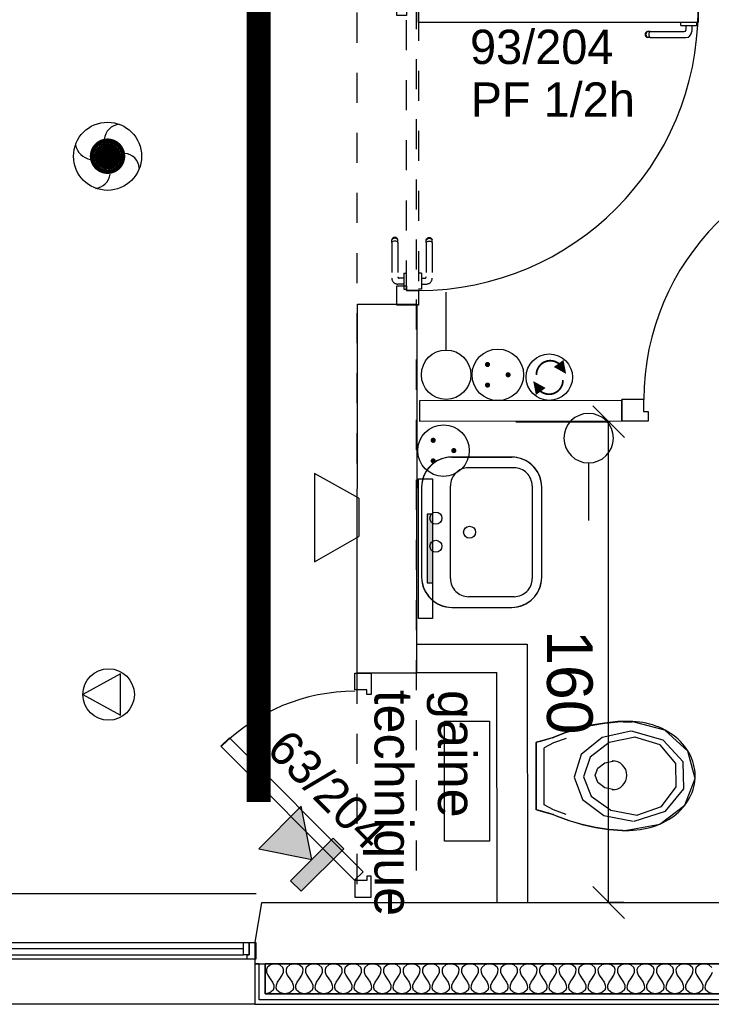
# Model space of a CAD drawing. Header units: millimetres. Extents: x -11.8 to 86.8, y 45.9 to 95.9.
# Tile 6 of 108: x 12.6 to 14.9, y 57.1 to 60.3. Entities that reach past the tile are written whole.
import ezdxf

# ---------------------------------------------------------------- set-up
doc = ezdxf.new("R2010")
doc.units = ezdxf.units.MM
doc.header["$MEASUREMENT"] = 0
for name, pattern in [('PC_DASH_1', [0.055556, 0.027778, -0.027778]), ('PC_DASH_2', [0.125, 0.055556, -0.069444]), ('PC_DASH_4', [0.125, 0.055556, -0.069444])]:
    doc.linetypes.add(name, pattern=pattern)
for name, color, linetype in [('Cfa', 1, 'Continuous'), ('CFO', 6, 'Continuous'), ('Structure etage', 7, 'Continuous')]:
    doc.layers.add(name, color=color, linetype=linetype)
doc.styles.get("Standard").update_dxf_attribs({"font": 'BKANT.TTF'})

# ---------------------------------------------------------------- blocks, each defined once
blk = doc.blocks.new('AP0')
for points, const_width in [([(0.175, -0.06, -1), (-0.148, 0.06, -1)], 0.0492), ([(-0.06, 0, 1), (0.087, 0, 1)], 0.147)]:
    blk.add_lwpolyline(points, format="xyb", close=True, dxfattribs=dict(const_width=const_width))
blk.add_circle((0.014, 0), 0.378)
for centre, radius, start, end in [((0.153, 0.184), 0.169, 92.8345, 178.447), ((-0.154, 0.151), 0.188, 186.2032, 263.9565), ((0.189, -0.152), 0.183, 5.8298, 82.3782), ((-0.155, -0.154), 0.206, 281.5712, 350.6383)]:
    blk.add_arc(centre, radius, start, end)
blk = doc.blocks.new('ION')
for p, q in [((-0.1962, 0.1568), (0.0043, -0.2087)), ((0.2055, 0.1568), (-0.1962, 0.1568)), ((0.0043, -0.2087), (0.2055, 0.1568))]:
    blk.add_line(p, q)
blk.add_circle((0.0043, 0.0413), 0.25)
blk = doc.blocks.new('INFRA')
for p, q in [((0.2603, 0.4981), (-0.2397, 0.4981)), ((-0.2397, 0.4981), (-0.2397, 0.3731)), ((0.2603, 0.3731), (0.2603, 0.4981)), ((0.0103, 0.3731), (-0.2397, -0.0019)), ((-0.2397, 0.3731), (0.0103, 0.3731)), ((0.2603, -0.0019), (0.0103, 0.3731)), ((0.0103, 0.3731), (0.2603, 0.3731)), ((-0.2397, -0.0019), (0.2603, -0.0019))]:
    blk.add_line(p, q)
for points in [[(-0.2397, 0.4981), (0.2603, 0.4981), (-0.2397, 0.3731), (0.2603, 0.3731)], [(0.0103, 0.3731), (0.2603, -0.0019), (-0.2397, -0.0019), (0.0103, 0.3731)], [(0.0103, 0.3731), (0.2603, -0.0019), (-0.2397, -0.0019), (0.0103, 0.3731)], [(-0.2397, -0.0019), (0.0103, 0.3731), (0.0103, 0.3731), (0.0103, 0.1231)], [(0.0103, 0.3731), (0.2603, -0.0019), (-0.2397, -0.0019), (0.0103, 0.3731)], [(0.0103, 0.3731), (0.2603, -0.0019), (0.0103, -0.0019), (-0.2397, -0.0019)], [(0.0103, -0.0019), (-0.2397, -0.0019), (-0.2397, -0.0019), (0.0103, 0.3731)], [(-0.2397, -0.0019), (0.0103, 0.3731), (0.0103, 0.3731), (-0.2397, -0.0019)], [(0.0103, 0.3731), (-0.2397, -0.0019), (0.0103, -0.0019), (0.0103, 0.3731)], [(0.0103, 0.3731), (-0.2397, -0.0019), (-0.1147, -0.0019), (0.0103, -0.0019)], [(0.0103, 0.3731), (-0.1147, -0.0019), (0.0103, -0.0019), (-0.1147, -0.0019)]]:
    blk.add_solid(points)
blk = doc.blocks.new('INDIC')
for p, q in [((-0.3, 0.15), (0.3, 0.15)), ((-0.1315, -0.15), (-0.3, 0.15)), ((0.3, 0.15), (0.1272, -0.15)), ((-0.1315, -0.15), (0.1272, -0.15))]:
    blk.add_line(p, q)
blk = doc.blocks.new('SA')
blk.add_line((0.1176, 0.2603), (0.3651, 0.5078))
blk.add_circle((0.0116, 0.1542), 0.15)
blk = doc.blocks.new('PCEN')
at = {"const_width": 0.025}
for points in [[(-0.101, 0.3585, 1), (-0.076, 0.3585, 1)], [(0.099, 0.3585, 1), (0.124, 0.3585, 1)], [(-0.001, 0.1585, 1), (0.024, 0.1585, 1)]]:
    blk.add_lwpolyline(points, format="xyb", close=True, dxfattribs=at)
blk.add_circle((0.0115, 0.2585), 0.25)
blk = doc.blocks.new('PLATAB')
for p, q in [((-0.828, -0.277), (-0.828, 0.033)), ((-0.828, 0.033), (0.721, 0.033)), ((-0.437, 0.03), (-0.437, -0.088)), ((0.324, -0.088), (0.324, 0.03)), ((0.721, 0.033), (0.721, -0.277)), ((-0.437, -0.088), (0.324, -0.088)), ((0.721, -0.277), (-0.828, -0.277))]:
    blk.add_line(p, q)
blk.add_solid([(-0.441, 0.03), (0.321, 0.03), (-0.441, -0.088), (0.321, -0.088)])
blk = doc.blocks.new('SAT2')
for points in [[(-0.141, 0.0796, 0.1, 0, 0), (-0.0543, 0.1422, 0, 0, 0)], [(0.0922, -0.0695, 0.1, 0, 0), (0.0055, -0.1321, 0, 0, 0)]]:
    blk.add_lwpolyline(points, format="xyseb")
at = {"const_width": 0.015}
for points in [[(-0.0457, -0.1049, -0.806662), (-0.0992, 0.1135)], [(-0.0031, 0.115, -0.806662), (0.0504, -0.1034)]]:
    blk.add_lwpolyline(points, format="xyb", dxfattribs=at)
blk.add_circle((-0.0218, 0.0081), 0.1929)
blk = doc.blocks.new('PD_15726')
at = {"layer": 'Structure etage', "color": 0}
for p, q in [((12.3575, -39.4316), (13.169, -39.4316)), ((12.3575, -39.4516), (13.169, -39.4516)), ((12.3575, -39.4716), (13.169, -39.4716)), ((13.1811, -39.4866), (12.3455, -39.4866))]:
    blk.add_line(p, q, dxfattribs=at)
for points in [[(12.3166, -39.4316), (12.3166, -39.4866), (12.3455, -39.4866), (12.3455, -39.4716), (12.3382, -39.4716), (12.3382, -39.4316), (12.3166, -39.4316)], [(12.3382, -39.4316), (12.3575, -39.4316), (12.3575, -39.4716), (12.3382, -39.4716), (12.3382, -39.4316)], [(13.169, -39.4316), (13.1883, -39.4316), (13.1883, -39.4716), (13.169, -39.4716), (13.169, -39.4316)], [(13.21, -39.4316), (13.21, -39.4866), (13.1811, -39.4866), (13.1811, -39.4716), (13.1883, -39.4716), (13.1883, -39.4316), (13.21, -39.4316)]]:
    blk.add_lwpolyline(points, dxfattribs=at)
blk = doc.blocks.new('PD_16357')
at = {"layer": 'Structure etage', "color": 0}
for p, q in [((14.5066, -36.2944), (14.5072, -36.291)), ((14.5072, -36.2978), (14.5066, -36.2944)), ((14.5072, -36.291), (14.509, -36.288)), ((14.509, -36.3009), (14.5072, -36.2978)), ((14.509, -36.288), (14.5116, -36.2857)), ((14.5116, -36.3031), (14.509, -36.3009)), ((14.5097, -36.2944), (14.5102, -36.291)), ((14.5102, -36.2978), (14.5097, -36.2944)), ((14.5102, -36.291), (14.5118, -36.288)), ((14.5118, -36.3009), (14.5102, -36.2978)), ((14.5116, -36.2857), (14.5149, -36.2846)), ((14.5149, -36.3043), (14.5116, -36.3031)), ((14.5118, -36.288), (14.5142, -36.2857)), ((14.5142, -36.3031), (14.5118, -36.3009)), ((14.5171, -36.2846), (14.5149, -36.2846)), ((14.5171, -36.3043), (14.5149, -36.3043)), ((14.5232, -36.2846), (14.5171, -36.2846)), ((14.5232, -36.3043), (14.5171, -36.3043)), ((14.519, -36.2944), (14.5193, -36.291)), ((14.5193, -36.2978), (14.519, -36.2944)), ((14.5193, -36.291), (14.5202, -36.288)), ((14.5202, -36.3009), (14.5193, -36.2978)), ((14.5202, -36.288), (14.5215, -36.2857)), ((14.5215, -36.3031), (14.5202, -36.3009)), ((14.5232, -36.2846), (14.6422, -36.2846)), ((14.5232, -36.3043), (14.6375, -36.3043)), ((14.6622, -36.3198), (14.6622, -36.3046)), ((14.6253, -36.3198), (14.627, -36.3198)), ((14.6253, -36.3198), (14.6253, -36.3199)), ((14.6253, -36.3199), (14.6253, -36.3297)), ((14.6253, -36.3297), (14.6253, -36.3298)), ((14.627, -36.3198), (14.6317, -36.3198)), ((14.6317, -36.3198), (14.6389, -36.3198)), ((14.6389, -36.3198), (14.6477, -36.3198)), ((14.6425, -36.3198), (14.6425, -36.3093)), ((14.6477, -36.3198), (14.6571, -36.3198)), ((14.6571, -36.3198), (14.6659, -36.3198)), ((14.6659, -36.3198), (14.6731, -36.3198)), ((14.6731, -36.3198), (14.6778, -36.3198)), ((14.6778, -36.3198), (14.6794, -36.3198)), ((14.6794, -36.3198), (14.6794, -36.3199)), ((14.6794, -36.3199), (14.6794, -36.3297)), ((14.6794, -36.3297), (14.6794, -36.3298))]:
    blk.add_line(p, q, dxfattribs=at)
for centre, radius in [((14.6375, -36.3093), 0.00501), ((14.6422, -36.3046), 0.02)]:
    blk.add_arc(centre, radius, 0, 90, dxfattribs=at)
blk = doc.blocks.new('PD_16358')
at = {"layer": 'Structure etage', "color": 0}
for p, q in [((14.6253, -36.3689), (14.6253, -36.3688)), ((14.6253, -36.3788), (14.6253, -36.3689)), ((14.6794, -36.3689), (14.6794, -36.3688)), ((14.6794, -36.3788), (14.6794, -36.3689)), ((14.509, -36.4029), (14.5072, -36.4059)), ((14.5116, -36.4007), (14.509, -36.4029)), ((14.5118, -36.4029), (14.5102, -36.4059)), ((14.5149, -36.3995), (14.5116, -36.4007)), ((14.5142, -36.4007), (14.5118, -36.4029)), ((14.5171, -36.3995), (14.5149, -36.3995)), ((14.5232, -36.3995), (14.5171, -36.3995)), ((14.5202, -36.4029), (14.5193, -36.4059)), ((14.5215, -36.4007), (14.5202, -36.4029)), ((14.5232, -36.3995), (14.6375, -36.3995)), ((14.6253, -36.3789), (14.6253, -36.3788)), ((14.6253, -36.3789), (14.627, -36.3789)), ((14.627, -36.3789), (14.6317, -36.3789)), ((14.6317, -36.3789), (14.6389, -36.3789)), ((14.6389, -36.3789), (14.6477, -36.3789)), ((14.6425, -36.3789), (14.6425, -36.3945)), ((14.6477, -36.3789), (14.6571, -36.3789)), ((14.6571, -36.3789), (14.6659, -36.3789)), ((14.6622, -36.3789), (14.6622, -36.3992)), ((14.6659, -36.3789), (14.6731, -36.3789)), ((14.6731, -36.3789), (14.6778, -36.3789)), ((14.6778, -36.3789), (14.6794, -36.3789)), ((14.6794, -36.3789), (14.6794, -36.3788)), ((14.5072, -36.4059), (14.5066, -36.4093)), ((14.5066, -36.4093), (14.5072, -36.4128)), ((14.5072, -36.4128), (14.509, -36.4158)), ((14.509, -36.4158), (14.5116, -36.418)), ((14.5102, -36.4059), (14.5097, -36.4093)), ((14.5097, -36.4093), (14.5102, -36.4128)), ((14.5102, -36.4128), (14.5118, -36.4158)), ((14.5116, -36.418), (14.5149, -36.4192)), ((14.5118, -36.4158), (14.5142, -36.418)), ((14.5171, -36.4192), (14.5149, -36.4192)), ((14.5232, -36.4192), (14.5171, -36.4192)), ((14.5193, -36.4059), (14.519, -36.4093)), ((14.519, -36.4093), (14.5193, -36.4128)), ((14.5193, -36.4128), (14.5202, -36.4158)), ((14.5202, -36.4158), (14.5215, -36.418)), ((14.5232, -36.4192), (14.6422, -36.4192))]:
    blk.add_line(p, q, dxfattribs=at)
for centre, radius in [((14.6375, -36.3945), 0.00501), ((14.6422, -36.3992), 0.02)]:
    blk.add_arc(centre, radius, 270, 0, dxfattribs=at)
blk = doc.blocks.new('PD_16356')
at = {"layer": 'Structure etage'}
for name in ['PD_16357', 'PD_16358']:
    blk.add_blockref(name, (0, 0), dxfattribs=at)
blk = doc.blocks.new('PD_16361')
at = {"layer": 'Structure etage', "color": 0, "linetype": 'PC_DASH_1'}
for p, q in [((13.7781, -37.0927), (13.7792, -37.0894)), ((13.7781, -37.0949), (13.7781, -37.0927)), ((13.7792, -37.0894), (13.7815, -37.0868)), ((13.7792, -37.092), (13.7815, -37.0896)), ((13.7815, -37.0868), (13.7845, -37.085)), ((13.7815, -37.0896), (13.7845, -37.088)), ((13.7845, -37.085), (13.7879, -37.0844)), ((13.7845, -37.088), (13.7879, -37.0875)), ((13.7879, -37.0844), (13.7913, -37.085)), ((13.7879, -37.0875), (13.7913, -37.088)), ((13.7913, -37.085), (13.7944, -37.0868)), ((13.7913, -37.088), (13.7944, -37.0896)), ((13.7944, -37.0868), (13.7966, -37.0894)), ((13.7944, -37.0896), (13.7966, -37.092)), ((13.7966, -37.0894), (13.7978, -37.0927)), ((13.7978, -37.0949), (13.7978, -37.0927)), ((13.7781, -37.101), (13.7781, -37.0949)), ((13.7781, -37.101), (13.7781, -37.2153)), ((13.7792, -37.0993), (13.7815, -37.098)), ((13.7815, -37.098), (13.7845, -37.0971)), ((13.7845, -37.0971), (13.7879, -37.0968)), ((13.7879, -37.0968), (13.7913, -37.0971)), ((13.7913, -37.0971), (13.7944, -37.098)), ((13.7944, -37.098), (13.7966, -37.0993)), ((13.7978, -37.101), (13.7978, -37.0949)), ((13.7978, -37.101), (13.7978, -37.22)), ((13.7526, -37.2031), (13.7525, -37.2031)), ((13.7624, -37.2031), (13.7526, -37.2031)), ((13.7625, -37.2031), (13.7624, -37.2031)), ((13.7625, -37.2031), (13.7625, -37.2048)), ((13.7625, -37.2048), (13.7625, -37.2095)), ((13.7625, -37.2095), (13.7625, -37.2167)), ((13.7625, -37.2167), (13.7625, -37.2255)), ((13.7625, -37.2203), (13.773, -37.2203)), ((13.7625, -37.2255), (13.7625, -37.2349)), ((13.7625, -37.2349), (13.7625, -37.2437)), ((13.7625, -37.24), (13.7777, -37.24)), ((13.7625, -37.2437), (13.7625, -37.2509)), ((13.7625, -37.2509), (13.7625, -37.2556)), ((13.7625, -37.2556), (13.7625, -37.2572)), ((13.7526, -37.2572), (13.7525, -37.2572)), ((13.7624, -37.2572), (13.7526, -37.2572)), ((13.7625, -37.2572), (13.7624, -37.2572))]:
    blk.add_line(p, q, dxfattribs=at)
for centre, radius in [((13.773, -37.2153), 0.00501), ((13.7777, -37.22), 0.02)]:
    blk.add_arc(centre, radius, 270, 0, dxfattribs=at)
blk = doc.blocks.new('PD_16362')
at = {"layer": 'Structure etage', "color": 0, "linetype": 'PC_DASH_1'}
for p, q in [((13.6643, -37.0894), (13.6631, -37.0927)), ((13.6631, -37.0949), (13.6631, -37.0927)), ((13.6666, -37.0868), (13.6643, -37.0894)), ((13.6666, -37.0896), (13.6643, -37.092)), ((13.6696, -37.085), (13.6666, -37.0868)), ((13.6696, -37.088), (13.6666, -37.0896)), ((13.673, -37.0844), (13.6696, -37.085)), ((13.673, -37.0875), (13.6696, -37.088)), ((13.6764, -37.085), (13.673, -37.0844)), ((13.6764, -37.088), (13.673, -37.0875)), ((13.6794, -37.0868), (13.6764, -37.085)), ((13.6794, -37.0896), (13.6764, -37.088)), ((13.6817, -37.0894), (13.6794, -37.0868)), ((13.6817, -37.092), (13.6794, -37.0896)), ((13.6829, -37.0927), (13.6817, -37.0894)), ((13.6829, -37.0949), (13.6829, -37.0927)), ((13.6631, -37.101), (13.6631, -37.0949)), ((13.6631, -37.101), (13.6631, -37.22)), ((13.6666, -37.098), (13.6643, -37.0993)), ((13.6696, -37.0971), (13.6666, -37.098)), ((13.673, -37.0968), (13.6696, -37.0971)), ((13.6764, -37.0971), (13.673, -37.0968)), ((13.6794, -37.098), (13.6764, -37.0971)), ((13.6817, -37.0993), (13.6794, -37.098)), ((13.6829, -37.101), (13.6829, -37.0949)), ((13.6829, -37.101), (13.6829, -37.2153)), ((13.7035, -37.2203), (13.6879, -37.2203)), ((13.7035, -37.2031), (13.7035, -37.2048)), ((13.7035, -37.2031), (13.7036, -37.2031)), ((13.7035, -37.2048), (13.7035, -37.2095)), ((13.7035, -37.2095), (13.7035, -37.2167)), ((13.7035, -37.2167), (13.7035, -37.2255)), ((13.7036, -37.2031), (13.7134, -37.2031)), ((13.7134, -37.2031), (13.7135, -37.2031)), ((13.7035, -37.24), (13.6832, -37.24)), ((13.7035, -37.2255), (13.7035, -37.2349)), ((13.7035, -37.2349), (13.7035, -37.2437)), ((13.7035, -37.2437), (13.7035, -37.2509)), ((13.7035, -37.2509), (13.7035, -37.2556)), ((13.7035, -37.2556), (13.7035, -37.2572)), ((13.7035, -37.2572), (13.7036, -37.2572)), ((13.7036, -37.2572), (13.7134, -37.2572)), ((13.7134, -37.2572), (13.7135, -37.2572))]:
    blk.add_line(p, q, dxfattribs=at)
for centre, radius in [((13.6832, -37.22), 0.02), ((13.6879, -37.2153), 0.00501)]:
    blk.add_arc(centre, radius, 180, 270, dxfattribs=at)
blk = doc.blocks.new('PD_16360')
at = {"layer": 'Structure etage'}
for name in ['PD_16362', 'PD_16361']:
    blk.add_blockref(name, (0, 0), dxfattribs=at)
blk = doc.blocks.new('PD_16359')
at = {"layer": 'Structure etage', "color": 0, "linetype": 'PC_DASH_1'}
blk.add_lwpolyline([(13.7525, -37.2612), (13.7125, -37.2612), (13.7125, -36.3299), (13.7525, -36.3299), (13.7525, -37.2612)], dxfattribs=at)
at = {"layer": 'Structure etage'}
blk.add_blockref('PD_16360', (0, 0), dxfattribs=at)
blk = doc.blocks.new('PD_16355')
at = {"layer": 'Structure etage', "color": 0}
for points in [[(13.7121, -36.3298), (13.7121, -36.3457), (13.68, -36.3457), (13.68, -36.2797), (13.7521, -36.2797), (13.7521, -36.3298), (13.7121, -36.3298)], [(14.6834, -36.3298), (14.6834, -36.3699), (13.7521, -36.3699), (13.7521, -36.3298), (14.6834, -36.3298)], [(13.68, -37.3096), (13.68, -37.2452), (13.7121, -37.2452), (13.7121, -37.2611), (13.7521, -37.2611), (13.7521, -37.3096), (13.68, -37.3096)]]:
    blk.add_lwpolyline(points, dxfattribs=at)
blk.add_arc((13.7521, -36.3298), 0.9313, 270, 0, dxfattribs=at)
at = {"layer": 'Structure etage'}
for name in ['PD_16356', 'PD_16359']:
    blk.add_blockref(name, (0, 0), dxfattribs=at)
blk = doc.blocks.new('PD_16364')
at = {"layer": 'Structure etage', "color": 0}
for points in [[(13.5399, -38.5353), (13.5949, -38.5353), (13.5949, -38.6053), (13.5799, -38.6053), (13.5799, -38.5903), (13.5399, -38.5903), (13.5399, -38.5353)], [(13.5393, -39.2237), (13.5676, -39.1954), (13.1221, -38.7499), (13.0939, -38.7782), (13.5393, -39.2237)], [(13.5399, -39.28), (13.5949, -39.28), (13.5949, -39.21), (13.5799, -39.21), (13.5799, -39.225), (13.5399, -39.225), (13.5399, -39.28)]]:
    blk.add_lwpolyline(points, dxfattribs=at)
blk.add_arc((13.5399, -39.225), 0.63, 90, 134.9581, dxfattribs=at)
blk = doc.blocks.new('PD_16440')
at = {"layer": 'Structure etage', "color": 0}
for points in [[(19.3472, -39.6018), (13.2418, -39.6018), (13.2418, -39.5018), (19.3472, -39.5018), (19.3472, -39.6018)], [(14.7357, -39.6018), (14.7203, -39.5986), (14.7094, -39.5893), (14.7071, -39.5822), (14.7076, -39.5736), (14.7115, -39.5635), (14.7194, -39.5518), (14.7273, -39.54), (14.7312, -39.5299)], [(14.7294, -39.5143), (14.7186, -39.5049), (14.7032, -39.5018), (14.6878, -39.5049), (14.677, -39.5143), (14.6746, -39.5213), (14.6752, -39.5299), (14.6791, -39.54), (14.687, -39.5518), (14.6948, -39.5635), (14.6987, -39.5736), (14.6993, -39.5822), (14.697, -39.5893), (14.6861, -39.5986), (14.6707, -39.6018), (14.6553, -39.5986), (14.6445, -39.5893), (14.6422, -39.5822), (14.6427, -39.5736), (14.6466, -39.5635), (14.6545, -39.5518), (14.6624, -39.54), (14.6663, -39.5299), (14.6668, -39.5213), (14.6645, -39.5143), (14.6536, -39.5049), (14.6382, -39.5018), (14.6229, -39.5049), (14.612, -39.5143), (14.6097, -39.5213), (14.6102, -39.5299), (14.6141, -39.54), (14.622, -39.5518), (14.6299, -39.5635), (14.6338, -39.5736), (14.6343, -39.5822), (14.632, -39.5893), (14.6211, -39.5986), (14.6058, -39.6018), (14.5904, -39.5986), (14.5795, -39.5893), (14.5772, -39.5822), (14.5777, -39.5736), (14.5816, -39.5635), (14.5895, -39.5518), (14.5974, -39.54), (14.6013, -39.5299), (14.6018, -39.5213), (14.5995, -39.5143), (14.5887, -39.5049), (14.5733, -39.5018), (14.5579, -39.5049), (14.547, -39.5143), (14.5447, -39.5213), (14.5453, -39.5299), (14.5492, -39.54), (14.557, -39.5518), (14.5649, -39.5635), (14.5688, -39.5736), (14.5694, -39.5822), (14.5671, -39.5893), (14.5562, -39.5986), (14.5408, -39.6018), (14.5254, -39.5986), (14.5146, -39.5893), (14.5123, -39.5822), (14.5128, -39.5736), (14.5167, -39.5635), (14.5246, -39.5518), (14.5325, -39.54), (14.5364, -39.5299), (14.5369, -39.5213), (14.5346, -39.5143), (14.5237, -39.5049), (14.5083, -39.5018), (14.493, -39.5049), (14.4821, -39.5143), (14.4798, -39.5213), (14.4803, -39.5299), (14.4842, -39.54), (14.4921, -39.5518), (14.5, -39.5635), (14.5039, -39.5736), (14.5044, -39.5822), (14.5021, -39.5893), (14.4912, -39.5986), (14.4759, -39.6018), (14.4605, -39.5986), (14.4496, -39.5893), (14.4473, -39.5822), (14.4478, -39.5736), (14.4517, -39.5635), (14.4596, -39.5518), (14.4675, -39.54), (14.4714, -39.5299), (14.4719, -39.5213), (14.4696, -39.5143), (14.4588, -39.5049), (14.4434, -39.5018), (14.428, -39.5049), (14.4171, -39.5143), (14.4148, -39.5213), (14.4154, -39.5299), (14.4193, -39.54), (14.4271, -39.5518), (14.435, -39.5635), (14.4389, -39.5736), (14.4395, -39.5822), (14.4371, -39.5893), (14.4263, -39.5986), (14.4109, -39.6018), (14.3955, -39.5986), (14.3847, -39.5893), (14.3824, -39.5822), (14.3829, -39.5736), (14.3868, -39.5635), (14.3947, -39.5518), (14.4026, -39.54), (14.4065, -39.5299), (14.407, -39.5213), (14.4047, -39.5143), (14.3938, -39.5049), (14.3784, -39.5018), (14.3631, -39.5049), (14.3522, -39.5143), (14.3499, -39.5213), (14.3504, -39.5299), (14.3543, -39.54), (14.3622, -39.5518), (14.3701, -39.5635), (14.374, -39.5736), (14.3745, -39.5822), (14.3722, -39.5893), (14.3613, -39.5986), (14.346, -39.6018), (14.3306, -39.5986), (14.3197, -39.5893), (14.3174, -39.5822), (14.3179, -39.5736), (14.3218, -39.5635), (14.3297, -39.5518), (14.3376, -39.54), (14.3415, -39.5299), (14.342, -39.5213), (14.3397, -39.5143), (14.3289, -39.5049), (14.3135, -39.5018), (14.2981, -39.5049), (14.2872, -39.5143), (14.2849, -39.5213), (14.2855, -39.5299), (14.2894, -39.54), (14.2972, -39.5518), (14.3051, -39.5635), (14.309, -39.5736), (14.3096, -39.5822), (14.3072, -39.5893), (14.2964, -39.5986), (14.281, -39.6018), (14.2656, -39.5986), (14.2548, -39.5893), (14.2525, -39.5822), (14.253, -39.5736), (14.2569, -39.5635), (14.2648, -39.5518), (14.2726, -39.54), (14.2766, -39.5299), (14.2771, -39.5213), (14.2748, -39.5143), (14.2639, -39.5049), (14.2485, -39.5018), (14.2331, -39.5049), (14.2223, -39.5143), (14.22, -39.5213), (14.2205, -39.5299), (14.2244, -39.54), (14.2323, -39.5518), (14.2402, -39.5635), (14.2441, -39.5736), (14.2446, -39.5822), (14.2423, -39.5893), (14.2314, -39.5986), (14.2161, -39.6018), (14.2007, -39.5986), (14.1898, -39.5893), (14.1875, -39.5822), (14.188, -39.5736), (14.1919, -39.5635), (14.1998, -39.5518), (14.2077, -39.54), (14.2116, -39.5299), (14.2121, -39.5213), (14.2098, -39.5143), (14.199, -39.5049), (14.1836, -39.5018), (14.1682, -39.5049), (14.1573, -39.5143), (14.155, -39.5213), (14.1555, -39.5299), (14.1595, -39.54), (14.1673, -39.5518), (14.1752, -39.5635), (14.1791, -39.5736), (14.1797, -39.5822), (14.1773, -39.5893), (14.1665, -39.5986), (14.1511, -39.6018), (14.1357, -39.5986), (14.1249, -39.5893), (14.1226, -39.5822), (14.1231, -39.5736), (14.127, -39.5635), (14.1349, -39.5518), (14.1427, -39.54), (14.1467, -39.5299), (14.1472, -39.5213), (14.1449, -39.5143), (14.134, -39.5049), (14.1186, -39.5018), (14.1032, -39.5049), (14.0924, -39.5143), (14.0901, -39.5213), (14.0906, -39.5299), (14.0945, -39.54), (14.1024, -39.5518), (14.1103, -39.5635), (14.1142, -39.5736), (14.1147, -39.5822), (14.1124, -39.5893), (14.1015, -39.5986), (14.0862, -39.6018), (14.0708, -39.5986), (14.0599, -39.5893), (14.0576, -39.5822), (14.0581, -39.5736), (14.062, -39.5635), (14.0699, -39.5518), (14.0778, -39.54), (14.0817, -39.5299), (14.0822, -39.5213), (14.0799, -39.5143), (14.0691, -39.5049), (14.0537, -39.5018), (14.0383, -39.5049), (14.0274, -39.5143), (14.0251, -39.5213), (14.0256, -39.5299), (14.0296, -39.54), (14.0374, -39.5518), (14.0453, -39.5635), (14.0492, -39.5736), (14.0498, -39.5822), (14.0474, -39.5893), (14.0366, -39.5986), (14.0212, -39.6018), (14.0058, -39.5986), (13.995, -39.5893), (13.9927, -39.5822), (13.9932, -39.5736), (13.9971, -39.5635), (14.005, -39.5518), (14.0128, -39.54), (14.0168, -39.5299), (14.0173, -39.5213), (14.015, -39.5143), (14.0041, -39.5049), (13.9887, -39.5018), (13.9733, -39.5049), (13.9625, -39.5143), (13.9602, -39.5213), (13.9607, -39.5299), (13.9646, -39.54), (13.9725, -39.5518), (13.9804, -39.5635), (13.9843, -39.5736), (13.9848, -39.5822), (13.9825, -39.5893), (13.9716, -39.5986), (13.9563, -39.6018), (13.9409, -39.5986), (13.93, -39.5893), (13.9277, -39.5822), (13.9282, -39.5736), (13.9321, -39.5635), (13.94, -39.5518), (13.9479, -39.54), (13.9518, -39.5299), (13.9523, -39.5213), (13.95, -39.5143), (13.9392, -39.5049), (13.9238, -39.5018), (13.9084, -39.5049), (13.8975, -39.5143), (13.8952, -39.5213), (13.8957, -39.5299), (13.8997, -39.54), (13.9075, -39.5518), (13.9154, -39.5635), (13.9193, -39.5736), (13.9199, -39.5822), (13.9175, -39.5893), (13.9067, -39.5986), (13.8913, -39.6018), (13.8759, -39.5986), (13.8651, -39.5893), (13.8627, -39.5822), (13.8633, -39.5736), (13.8672, -39.5635), (13.8751, -39.5518), (13.8829, -39.54), (13.8869, -39.5299), (13.8874, -39.5213), (13.8851, -39.5143), (13.8742, -39.5049), (13.8588, -39.5018), (13.8434, -39.5049), (13.8326, -39.5143), (13.8303, -39.5213), (13.8308, -39.5299), (13.8347, -39.54), (13.8426, -39.5518), (13.8505, -39.5635), (13.8544, -39.5736), (13.8549, -39.5822), (13.8526, -39.5893), (13.8417, -39.5986), (13.8263, -39.6018), (13.811, -39.5986), (13.8001, -39.5893), (13.7978, -39.5822), (13.7983, -39.5736), (13.8022, -39.5635), (13.8101, -39.5518), (13.818, -39.54), (13.8219, -39.5299), (13.8224, -39.5213), (13.8201, -39.5143), (13.8093, -39.5049), (13.7939, -39.5018), (13.7785, -39.5049), (13.7676, -39.5143), (13.7653, -39.5213), (13.7658, -39.5299), (13.7698, -39.54), (13.7776, -39.5518), (13.7855, -39.5635), (13.7894, -39.5736), (13.79, -39.5822), (13.7876, -39.5893), (13.7768, -39.5986), (13.7614, -39.6018), (13.746, -39.5986), (13.7352, -39.5893), (13.7328, -39.5822), (13.7334, -39.5736), (13.7373, -39.5635), (13.7452, -39.5518), (13.753, -39.54), (13.757, -39.5299), (13.7575, -39.5213), (13.7552, -39.5143), (13.7443, -39.5049), (13.7289, -39.5018), (13.7135, -39.5049), (13.7027, -39.5143), (13.7004, -39.5213), (13.7009, -39.5299), (13.7048, -39.54), (13.7127, -39.5518), (13.7206, -39.5635), (13.7245, -39.5736), (13.725, -39.5822), (13.7227, -39.5893), (13.7118, -39.5986), (13.6964, -39.6018), (13.6811, -39.5986), (13.6702, -39.5893), (13.6679, -39.5822), (13.6684, -39.5736), (13.6723, -39.5635), (13.6802, -39.5518), (13.6881, -39.54), (13.692, -39.5299), (13.6925, -39.5213), (13.6902, -39.5143), (13.6794, -39.5049), (13.664, -39.5018), (13.6486, -39.5049), (13.6377, -39.5143), (13.6354, -39.5213), (13.6359, -39.5299), (13.6399, -39.54), (13.6477, -39.5518), (13.6556, -39.5635), (13.6595, -39.5736), (13.66, -39.5822), (13.6577, -39.5893), (13.6469, -39.5986), (13.6315, -39.6018), (13.6161, -39.5986), (13.6053, -39.5893), (13.6029, -39.5822), (13.6035, -39.5736), (13.6074, -39.5635), (13.6153, -39.5518), (13.6231, -39.54), (13.6271, -39.5299), (13.6276, -39.5213), (13.6253, -39.5143), (13.6144, -39.5049), (13.599, -39.5018), (13.5836, -39.5049), (13.5728, -39.5143), (13.5705, -39.5213), (13.571, -39.5299), (13.5749, -39.54), (13.5828, -39.5518), (13.5907, -39.5635), (13.5946, -39.5736), (13.5951, -39.5822), (13.5928, -39.5893), (13.5819, -39.5986), (13.5665, -39.6018), (13.5512, -39.5986), (13.5403, -39.5893), (13.538, -39.5822), (13.5385, -39.5736), (13.5424, -39.5635), (13.5503, -39.5518), (13.5582, -39.54), (13.5621, -39.5299), (13.5626, -39.5213), (13.5603, -39.5143), (13.5495, -39.5049), (13.5341, -39.5018), (13.5187, -39.5049), (13.5078, -39.5143), (13.5055, -39.5213), (13.506, -39.5299), (13.51, -39.54), (13.5178, -39.5518), (13.5257, -39.5635), (13.5296, -39.5736), (13.5301, -39.5822), (13.5278, -39.5893), (13.517, -39.5986), (13.5016, -39.6018), (13.4862, -39.5986), (13.4754, -39.5893), (13.473, -39.5822), (13.4736, -39.5736), (13.4775, -39.5635), (13.4854, -39.5518), (13.4932, -39.54), (13.4972, -39.5299), (13.4977, -39.5213), (13.4954, -39.5143), (13.4845, -39.5049), (13.4691, -39.5018), (13.4537, -39.5049), (13.4429, -39.5143), (13.4406, -39.5213), (13.4411, -39.5299), (13.445, -39.54), (13.4529, -39.5518), (13.4608, -39.5635), (13.4647, -39.5736), (13.4652, -39.5822), (13.4629, -39.5893), (13.452, -39.5986), (13.4366, -39.6018), (13.4213, -39.5986), (13.4104, -39.5893), (13.4081, -39.5822), (13.4086, -39.5736), (13.4125, -39.5635), (13.4204, -39.5518), (13.4283, -39.54), (13.4322, -39.5299), (13.4327, -39.5213), (13.4304, -39.5143), (13.4196, -39.5049), (13.4042, -39.5018), (13.3888, -39.5049), (13.3779, -39.5143), (13.3756, -39.5213), (13.3761, -39.5299), (13.3801, -39.54), (13.3879, -39.5518), (13.3958, -39.5635), (13.3997, -39.5736), (13.4002, -39.5822), (13.3979, -39.5893), (13.3871, -39.5986), (13.3717, -39.6018), (13.3563, -39.5986), (13.3455, -39.5893), (13.3431, -39.5822), (13.3437, -39.5736), (13.3476, -39.5635), (13.3555, -39.5518), (13.3633, -39.54), (13.3672, -39.5299), (13.3678, -39.5213), (13.3655, -39.5143), (13.3546, -39.5049), (13.3392, -39.5018), (13.3238, -39.5049), (13.313, -39.5143), (13.3107, -39.5213), (13.3112, -39.5299), (13.3151, -39.54), (13.323, -39.5518), (13.3309, -39.5635), (13.3348, -39.5736), (13.3353, -39.5822), (13.333, -39.5893), (13.3221, -39.5986), (13.3067, -39.6018), (13.2914, -39.5986), (13.2805, -39.5893), (13.2782, -39.5822), (13.2787, -39.5736), (13.2826, -39.5635), (13.2905, -39.5518), (13.2984, -39.54), (13.3023, -39.5299), (13.3028, -39.5213), (13.3005, -39.5143), (13.2896, -39.5049), (13.2743, -39.5018), (13.2589, -39.5049), (13.248, -39.5143), (13.2457, -39.5213), (13.2462, -39.5299), (13.2501, -39.54), (13.258, -39.5518), (13.2659, -39.5635), (13.2698, -39.5736), (13.2703, -39.5822), (13.268, -39.5893), (13.2572, -39.5986), (13.2418, -39.6018)]]:
    blk.add_lwpolyline(points, dxfattribs=at)
blk = doc.blocks.new('PD_16728')
at = {"layer": 'Structure etage', "color": 0}
for p, q in [((14.4334, -38.6963), (14.4635, -38.6963)), ((14.1444, -38.9892), (14.1444, -38.766)), ((14.1702, -38.9734), (14.1702, -38.7829)), ((14.4301, -39.0583), (14.4535, -39.0583))]:
    blk.add_line(p, q, dxfattribs=at)
for points in [[(14.1449, -38.9888), (14.1886, -39.0009), (14.2016, -39.0052), (14.1996, -39.0047), (14.2112, -39.0096), (14.2538, -39.0254), (14.2973, -39.0382), (14.3416, -39.0479), (14.3864, -39.0545), (14.4317, -39.0579), (14.4301, -39.0578), (14.4535, -39.0578), (14.4455, -39.0571), (14.4562, -39.0572), (14.4676, -39.0569), (14.479, -39.0562), (14.4903, -39.0549), (14.5016, -39.0531), (14.5127, -39.0509), (14.5236, -39.0481), (14.5344, -39.0449), (14.5449, -39.0413), (14.5552, -39.0371), (14.5653, -39.0326), (14.575, -39.0276), (14.5844, -39.0222), (14.5934, -39.0164), (14.6021, -39.0102), (14.6103, -39.0037), (14.6182, -38.9968), (14.6256, -38.9895), (14.6325, -38.982), (14.6389, -38.9742), (14.6448, -38.9661), (14.6503, -38.9577), (14.6551, -38.9492), (14.6595, -38.9404), (14.6632, -38.9314), (14.6664, -38.9224), (14.669, -38.9131), (14.6711, -38.9038), (14.6725, -38.8944), (14.6733, -38.885), (14.6736, -38.8755), (14.6732, -38.8661), (14.6723, -38.8566), (14.6707, -38.8472), (14.6686, -38.8379), (14.6659, -38.8287), (14.6626, -38.8197), (14.6587, -38.8108), (14.6543, -38.802), (14.6493, -38.7935), (14.6438, -38.7852), (14.6378, -38.7772), (14.6313, -38.7694), (14.6243, -38.7619), (14.6168, -38.7547), (14.6089, -38.7479), (14.6005, -38.7414), (14.5918, -38.7353), (14.5827, -38.7296), (14.5732, -38.7242), (14.5635, -38.7193), (14.5534, -38.7148), (14.543, -38.7108), (14.5325, -38.7072), (14.5217, -38.7041), (14.5107, -38.7015), (14.4995, -38.6993), (14.4883, -38.6976), (14.4769, -38.6964), (14.4655, -38.6957), (14.4635, -38.6958), (14.4334, -38.6958), (14.4317, -38.6953), (14.4164, -38.6961), (14.3713, -38.7006), (14.3266, -38.7082), (14.2826, -38.719), (14.2393, -38.7328), (14.1972, -38.7496), (14.2016, -38.7483), (14.1581, -38.7613), (14.1449, -38.7647), (14.1444, -38.7655), (14.1444, -38.9888)], [(14.1972, -38.7501), (14.2393, -38.7333), (14.2826, -38.7195), (14.3266, -38.7087), (14.3713, -38.7011), (14.4164, -38.6966), (14.4317, -38.6957)], [(14.4455, -39.0575), (14.5558, -39.0374), (14.6392, -38.9743), (14.6734, -38.8852), (14.6492, -38.7938), (14.5731, -38.7247), (14.4655, -38.6962)], [(14.4593, -38.7279), (14.3633, -38.7494), (14.294, -38.8052), (14.27, -38.8805), (14.2978, -38.9549), (14.3698, -39.0086), (14.4669, -39.0272)], [(14.4701, -39.0272), (14.5744, -38.9939), (14.6363, -38.9192), (14.6337, -38.8297), (14.5675, -38.7574), (14.4614, -38.7279)], [(14.2016, -38.7487), (14.1581, -38.7618), (14.1449, -38.7651)], [(14.2443, -38.7521), (14.2015, -38.7671), (14.1702, -38.7834)], [(14.4736, -38.7473), (14.3866, -38.766), (14.3239, -38.8145), (14.3021, -38.8798), (14.3273, -38.9444), (14.3926, -38.9911), (14.4804, -39.0072)], [(14.4798, -39.0073), (14.562, -38.9783), (14.6108, -38.9134), (14.6088, -38.8357), (14.5566, -38.7729), (14.4729, -38.7473)], [(14.4048, -38.9231), (14.3726, -38.9166), (14.3491, -38.8989), (14.3405, -38.8747), (14.3491, -38.8505), (14.3726, -38.8327), (14.4048, -38.8262)], [(14.1449, -38.9892), (14.1886, -39.0014), (14.2016, -39.0056)], [(14.2443, -39.0047), (14.2015, -38.9898), (14.1702, -38.9734)], [(14.4317, -39.0584), (14.3864, -39.055), (14.3416, -39.0484), (14.2973, -39.0386), (14.2538, -39.0259), (14.2112, -39.0101), (14.1996, -39.0052)]]:
    blk.add_lwpolyline(points, dxfattribs=at)
blk.add_arc((14.3975, -38.8747), 0.0484, 270, 90, dxfattribs=at)
blk = doc.blocks.new('PD_16733')
at = {"layer": 'Structure etage', "color": 0}
for p, q in [((14.5015, -37.6242), (14.4294, -37.6242)), ((14.4294, -37.6963), (14.4294, -37.6242)), ((14.5174, -37.6963), (14.4294, -37.6963))]:
    blk.add_line(p, q, dxfattribs=at)
blk.add_lwpolyline([(14.5015, -37.6242), (14.5015, -37.6643), (14.5174, -37.6643), (14.5174, -37.6963), (14.5015, -37.6963)], dxfattribs=at)
blk = doc.blocks.new('PD_16734')
at = {"layer": 'Structure etage', "color": 0}
for points in [[(15.2927, -36.8471), (15.3328, -36.8471), (15.3328, -36.7936), (15.2927, -36.7936), (15.2927, -36.8471)], [(15.2927, -37.6236), (15.3328, -37.6236), (15.3328, -37.57), (15.2927, -37.57), (15.2927, -37.6236)]]:
    blk.add_lwpolyline(points, dxfattribs=at)
blk = doc.blocks.new('PD_16732')
at = {"layer": 'Structure etage', "color": 0}
blk.add_line((15.3828, -37.6963), (15.3828, -37.6242), dxfattribs=at)
for points in [[(15.3328, -36.7931), (15.2927, -36.7931), (15.2927, -37.6242), (15.3328, -37.6242), (15.3328, -36.7931)], [(15.3328, -37.6643), (15.3169, -37.6643), (15.3169, -37.6963), (15.3828, -37.6963), (15.3828, -37.6242), (15.3328, -37.6242), (15.3328, -37.6643)]]:
    blk.add_lwpolyline(points, dxfattribs=at)
blk.add_arc((15.3328, -37.6242), 0.83, 90, 180, dxfattribs=at)
at = {"layer": 'Structure etage'}
for name in ['PD_16734', 'PD_16733']:
    blk.add_blockref(name, (0, 0), dxfattribs=at)
blk = doc.blocks.new('PD_16736')
at = {"layer": 'Structure etage', "color": 0}
for p, q in [((14.3322, -37.645), (14.438, -37.7509)), ((14.3851, -39.298), (14.3851, -37.698)), ((14.438, -39.3509), (14.3322, -39.245))]:
    blk.add_line(p, q, dxfattribs=at)
at = {"layer": 'Structure etage', "color": 0, "insert": (14.3322, -38.5652), "char_height": 0.152135, "width": 0.352778, "attachment_point": 2, "rotation": 270}
blk.add_mtext('{\\fArial|b0|i0|c0|p34;\\W0.98;160}', dxfattribs=at)
blk = doc.blocks.new('PD_16735')
at = {"layer": 'Structure etage', "color": 0}
for p, q in [((14.0762, -37.698), (14.3901, -37.698)), ((14.4358, -39.298), (14.3801, -39.298))]:
    blk.add_line(p, q, dxfattribs=at)
at = {"layer": 'Structure etage'}
blk.add_blockref('PD_16736', (0, 0), dxfattribs=at)
blk = doc.blocks.new('PD_16742')
at = {"layer": 'Structure etage', "color": 0}
for p, q in [((13.8624, -37.8157), (14.0624, -37.8157)), ((14.0704, -37.8511), (13.9184, -37.8512)), ((13.8585, -38.2202), (13.8584, -37.9112)), ((14.1304, -37.9111), (14.1305, -38.2202)), ((13.7624, -37.9157), (13.7625, -38.2157)), ((14.1625, -38.2156), (14.1624, -37.9156)), ((14.0705, -38.2802), (13.9185, -38.2802)), ((13.8625, -38.3157), (14.0625, -38.3157))]:
    blk.add_line(p, q, dxfattribs=at)
blk.add_lwpolyline([(13.8625, -38.3157), (14.0625, -38.3157), (14.0799, -38.3141), (14.0967, -38.3096), (14.1125, -38.3023), (14.1268, -38.2923), (14.1391, -38.2799), (14.1491, -38.2656), (14.1564, -38.2498), (14.161, -38.233), (14.1625, -38.2156), (14.1625, -38.2156), (14.1624, -37.9156), (14.1609, -37.8983), (14.1564, -37.8814), (14.149, -37.8656), (14.139, -37.8514), (14.1267, -37.839), (14.1124, -37.8291), (14.0966, -37.8217), (14.0798, -37.8172), (14.0624, -37.8157), (14.0624, -37.8157), (13.8624, -37.8157), (13.845, -37.8172), (13.8282, -37.8217), (13.8124, -37.8291), (13.7981, -37.8391), (13.7858, -37.8514), (13.7758, -37.8657), (13.7684, -37.8815), (13.7639, -37.8984), (13.7624, -37.9157), (13.7624, -37.9157), (13.7625, -38.2157), (13.764, -38.2331), (13.7685, -38.2499), (13.7759, -38.2657), (13.7859, -38.28), (13.7982, -38.2923), (13.8125, -38.3023), (13.8283, -38.3097), (13.8451, -38.3142), (13.8625, -38.3157), (13.8625, -38.3157)], dxfattribs=at)
for centre in [(13.81, -38.019), (13.9224, -38.0657), (13.81, -38.1124)]:
    blk.add_circle(centre, 0.02, dxfattribs=at)
for centre, radius, start, end in [((13.8624, -37.9157), 0.1, 90.0111, 180.0114), ((14.0624, -37.9157), 0.1, 0.0105, 90.0108), ((13.9184, -37.9112), 0.06, 90.0111, 180.0114), ((14.0704, -37.9111), 0.06, 0.0106, 90.0108), ((13.8625, -38.2157), 0.1, 180.0111, 270.0114), ((13.9185, -38.2202), 0.06, 180.0111, 270.0114), ((14.0625, -38.2157), 0.1, 270.0111, 0.0114), ((14.0705, -38.2202), 0.06, 270.0111, 0.0114)]:
    blk.add_arc(centre, radius, start, end, dxfattribs=at)

msp = doc.modelspace()

# ---------------------------------------------------------------- linework, layer by layer
at = {"layer": 'CFO', "linetype": 'PC_DASH_2', "const_width": 0.08}
msp.add_lwpolyline([(13.3989, 62.4391), (13.3989, 57.7352)], dxfattribs=at)
at = {"layer": 'Structure etage', "color": 0, "linetype": 'PC_DASH_4'}
for p, q in [((13.727, 57.4623), (13.727, 77.7533)), ((13.9245, 57.5075), (13.9245, 77.7233))]:
    msp.add_line(p, q, dxfattribs=at)
at = {"layer": 'Structure etage', "color": 0}
for p, q in [((13.9251, 58.2607), (14.2933, 58.2605)), ((14.2933, 58.2605), (14.2938, 57.3992)), ((13.9251, 58.166), (14.1923, 58.166)), ((14.1928, 57.3992), (14.1923, 58.1659)), ((13.3899, 57.4293), (12.4672, 57.4293)), ((13.3858, 57.062), (12.4946, 57.062))]:
    msp.add_line(p, q, dxfattribs=at)
for points in [[(13.3858, 57.197), (19.5262, 57.197), (19.5262, 59.3963), (19.454, 59.3963), (19.3262, 59.3711), (19.3262, 57.3997), (19.3262, 57.3993), (13.4086, 57.3993), (13.3858, 57.2686), (13.3858, 57.197)], [(19.6462, 57.062), (19.6612, 57.062), (19.6612, 59.3963), (19.5262, 59.3963), (19.5262, 59.3813), (19.6462, 59.3813), (19.6462, 57.077), (13.4008, 57.077), (13.4008, 57.197), (13.3858, 57.197), (13.3858, 57.062), (19.6462, 57.062)], [(13.727, 58.1637), (13.7277, 59.3925), (13.9216, 59.3924), (13.9252, 59.3924), (13.9244, 58.1635), (13.727, 58.1637)], [(19.5262, 57.097), (19.6262, 57.097), (19.6262, 59.3613), (19.5262, 59.3613), (19.5262, 57.197), (13.4208, 57.197), (13.4208, 57.097), (19.5262, 57.097)], [(14.6085, 59.0722), (14.6085, 59.0022), (13.9356, 59.0018), (13.9356, 59.0718), (14.6085, 59.0722)], [(14.1681, 58.0046), (14.1681, 57.6046), (14.0181, 57.6046), (14.0181, 58.0046), (14.1681, 58.0046)]]:
    msp.add_lwpolyline(points, dxfattribs=at)
msp.add_point((14.3234, 57.8211), dxfattribs=at)

# ---------------------------------------------------------------- block references
at = {"layer": 'Cfa'}
for name, p, xscale, yscale, zscale, rotation in [('INDIC', (13.6587, 58.6816), -0.4900000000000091, 0.4899999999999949, 0.49, 90), ('ION', (12.8847, 58.0946), 0.342999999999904, 0.342999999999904, 0.343, 270), ('INFRA', (13.4734, 57.6526), 0.3999999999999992, 0.4000000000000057, 0.4, 225)]:
    msp.add_blockref(name, p, dxfattribs=dict(at, xscale=xscale, yscale=yscale, zscale=zscale, rotation=rotation))
at = {"layer": 'CFO', "linetype": 'Continuous'}
for name, p, xscale, yscale, zscale, rotation in [('AP0', (12.8953, 59.8885), 0.3000000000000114, 0.2999999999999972, 0.3, 270), ('SAT2', (14.3701, 59.1579), 0.4000000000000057, 0.4000000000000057, 0.4, 90)]:
    msp.add_blockref(name, p, dxfattribs=dict(at, xscale=xscale, yscale=yscale, zscale=zscale, rotation=rotation))
at = {"layer": 'CFO', "lineweight": -3}
for name, p, xscale, yscale, zscale, rotation in [('SA', (14.0785, 59.0928), 0.5488000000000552, 0.5487999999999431, 0.5488000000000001, 44.99999999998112), ('PCEN', (14.284, 59.1531), 0.342999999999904, 0.342999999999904, 0.3430000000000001, 90), ('SA', (14.5532, 59.0105), -0.5488000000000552, 0.5487999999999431, 0.5488000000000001, 135.0000000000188), ('PCEN', (14.1031, 58.9008), 0.342999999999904, 0.342999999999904, 0.3430000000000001, 90)]:
    msp.add_blockref(name, p, dxfattribs=dict(at, xscale=xscale, yscale=yscale, zscale=zscale, rotation=rotation))
at = {"layer": 'CFO', "xscale": 0.2999999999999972, "yscale": 0.1500000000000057, "zscale": 0.3, "rotation": 270}
msp.add_blockref('PLATAB', (13.9731, 58.5622), dxfattribs=at)
at = {"layer": 'Structure etage'}
for name in ['PD_16355', 'PD_16732', 'PD_16735', 'PD_16742', 'PD_16364', 'PD_16728', 'PD_15726', 'PD_16440']:
    msp.add_blockref(name, (0.1791, 96.6988), dxfattribs=at)

# ---------------------------------------------------------------- texts
at = {"layer": 'Structure etage', "color": 0, "char_height": 0.114102, "attachment_point": 1}
for s, insert, width in [('{\\fArial|b0|i0|c0|p34;\\W0.98;93/204}', (14.1028, 60.3055), 0.493889), ('{\\fArial|b0|i0|c0|p34;\\W0.98;PF 1/2h}', (14.1049, 60.13), 0.564444)]:
    msp.add_mtext(s, dxfattribs=dict(at, insert=insert, width=width))
at = {"layer": 'Structure etage', "color": 0, "attachment_point": 1}
for s, insert, char_height, width, rotation in [('{\\fArial|b0|i0|c0|p34;\\W0.98;gaine \\Ptechnique}', (14.1228, 58.108), 0.12678, 0.758472, 270), ('{\\fArial|b0|i0|c0|p34;\\W0.98;63/204}', (13.5009, 57.9858), 0.114102, 0.493889, 315)]:
    msp.add_mtext(s, dxfattribs=dict(at, insert=insert, char_height=char_height, width=width, rotation=rotation))

doc.saveas('drawing.dxf')
